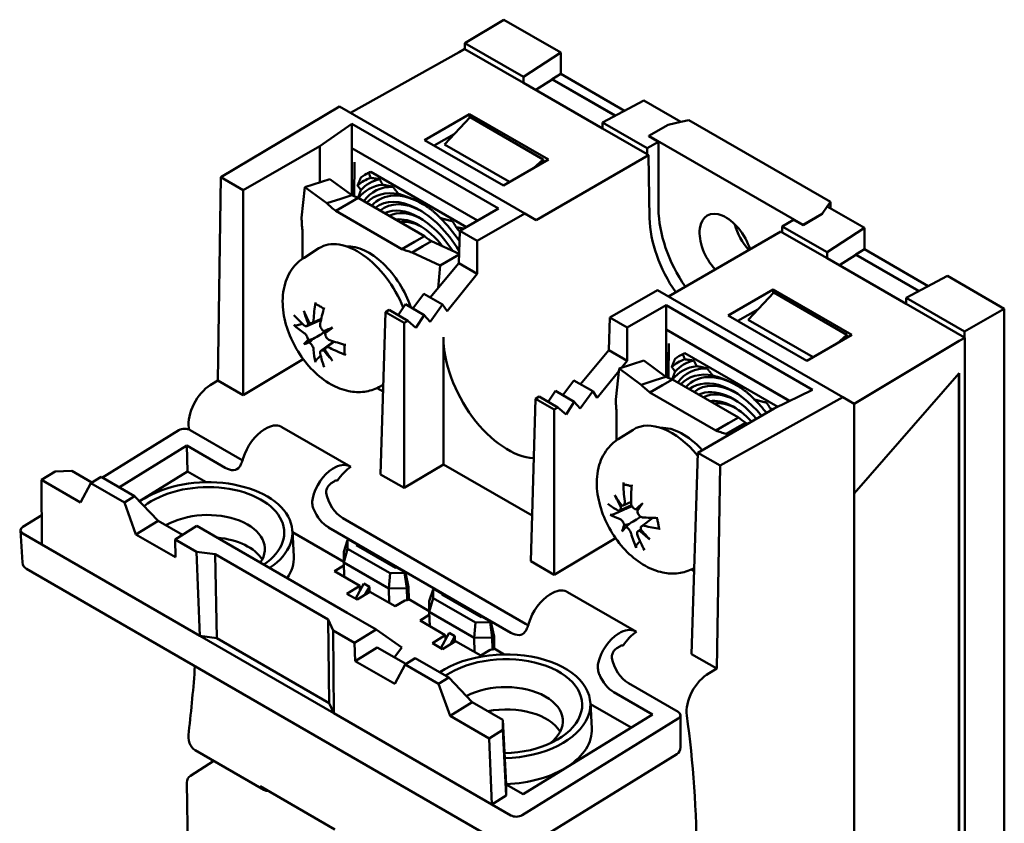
# Model space of a CAD drawing. Header units: millimetres. Extents: x 24 to 118, y 71 to 186.
# Tile 5 of 6: x 24 to 57, y 154 to 181. Entities that reach past the tile are written whole.
import ezdxf

# ---------------------------------------------------------------- set-up
doc = ezdxf.new("R2010")
doc.units = ezdxf.units.MM
doc.header["$LTSCALE"] = 0.666667
doc.layers.add('Arêtes visibles(ISO)', color=7, linetype='Continuous', lineweight=50)

msp = doc.modelspace()

# ---------------------------------------------------------------- linework, layer by layer
at = {"layer": 'Arêtes visibles(ISO)'}
for p, q in [((40.601, 181.179), (39.293, 180.397)), ((40.601, 181.179), (42.507, 180.078)), ((39.293, 180.195), (39.293, 180.397)), ((39.293, 180.397), (41.257, 179.263)), ((35.453, 178.057), (39.099, 180.09)), ((39.099, 180.09), (39.287, 180.199)), ((39.287, 180.199), (39.293, 180.195)), ((39.293, 180.195), (41.257, 179.062)), ((41.257, 179.263), (42.507, 180.078)), ((42.507, 180.078), (42.507, 179.365)), ((42.507, 179.365), (42.221, 179.185)), ((42.507, 179.365), (44.65, 178.128)), ((41.257, 179.062), (41.257, 179.263)), ((41.257, 179.062), (43.906, 177.532)), ((42.221, 179.176), (41.67, 178.823)), ((42.221, 179.185), (42.221, 179.176)), ((42.221, 179.185), (44.338, 177.962)), ((44.331, 177.958), (42.221, 179.176)), ((45.295, 178.469), (43.906, 177.733)), ((45.295, 178.469), (46.537, 177.752)), ((31.107, 175.894), (35.083, 178.271)), ((35.083, 178.271), (41.299, 174.683)), ((37.942, 177.143), (39.451, 178.014)), ((39.451, 178.014), (42.091, 176.49)), ((39.451, 178.014), (39.451, 177.893)), ((34.421, 176.944), (35.502, 177.688)), ((35.502, 177.688), (35.502, 176.876)), ((40.418, 174.85), (35.502, 177.688)), ((39.47, 177.913), (38.608, 177)), ((39.47, 177.913), (41.921, 176.497)), ((43.906, 177.733), (45.406, 176.867)), ((43.906, 177.733), (43.906, 177.532)), ((46.107, 177.651), (46.537, 177.752)), ((46.537, 177.752), (46.806, 177.814)), ((46.806, 177.814), (51.556, 175.072)), ((38.263, 176.958), (38.935, 177.346)), ((43.906, 177.532), (45.406, 176.666)), ((45.466, 177.281), (46.107, 177.651)), ((40.582, 175.619), (37.942, 177.143)), ((45.406, 176.867), (45.787, 177.087)), ((50.633, 174.298), (45.466, 177.281)), ((45.466, 177.281), (45.466, 177.272)), ((45.466, 177.272), (45.787, 177.087)), ((45.787, 177.087), (45.787, 174.832)), ((34.421, 176.944), (31.855, 175.463)), ((34.421, 176.944), (34.421, 175.723)), ((35.501, 176.875), (35.502, 176.876)), ((35.502, 176.456), (35.501, 176.875)), ((39.713, 174.443), (35.501, 176.875)), ((35.502, 176.876), (39.714, 174.444)), ((38.608, 177), (40.791, 175.739)), ((45.406, 176.666), (45.406, 176.867)), ((35.502, 176.456), (35.502, 175.292)), ((35.577, 175.258), (35.594, 176.403)), ((35.582, 175.256), (35.594, 176.403)), ((42.091, 176.49), (40.582, 175.619)), ((41.921, 176.497), (41.59, 176.2)), ((41.682, 174.461), (45.454, 176.639)), ((41.921, 176.497), (41.921, 176.392)), ((45.406, 176.666), (45.454, 176.639)), ((45.454, 176.639), (45.485, 174.526)), ((36.068, 176.044), (36.132, 176.081)), ((39.341, 174.228), (36.132, 176.081)), ((31.007, 169.085), (31.107, 175.894)), ((31.855, 175.463), (31.107, 175.894)), ((34.761, 175.832), (33.925, 175.564)), ((34.761, 175.832), (35.499, 175.293)), ((35.994, 176.012), (35.932, 175.976)), ((31.855, 168.595), (31.855, 175.463)), ((33.815, 174.535), (33.925, 175.564)), ((33.925, 175.564), (34.663, 175.025)), ((34.663, 175.025), (35.131, 175.175)), ((35.131, 175.175), (35.499, 175.293)), ((35.714, 175.204), (35.382, 175.012)), ((35.714, 175.204), (37.931, 173.924)), ((51.556, 175.072), (51.447, 174.916)), ((51.556, 174.854), (51.556, 175.072)), ((35.382, 175.012), (34.96, 174.768)), ((34.96, 174.768), (37.176, 173.488)), ((39.118, 174.1), (40.418, 174.85)), ((51.447, 174.916), (51.274, 174.668)), ((51.274, 174.665), (51.447, 174.916)), ((51.447, 174.916), (52.69, 174.199)), ((41.299, 174.683), (39.704, 173.762)), ((41.299, 174.683), (41.682, 174.461)), ((50.312, 174.474), (49.938, 174.25)), ((50.312, 174.474), (50.633, 174.289)), ((50.633, 174.298), (51.274, 174.668)), ((50.633, 174.289), (51.274, 174.665)), ((51.274, 174.665), (51.274, 174.668)), ((33.843, 173.165), (33.843, 174.124)), ((39.085, 173.011), (39.118, 174.1)), ((39.704, 173.762), (39.118, 174.1)), ((46.12, 171.899), (49.891, 174.077)), ((49.891, 174.077), (49.938, 174.049)), ((49.938, 174.25), (51.439, 173.384)), ((49.938, 174.25), (49.938, 174.049)), ((49.938, 174.049), (51.439, 173.183)), ((50.633, 174.289), (50.633, 174.298)), ((51.439, 173.384), (52.69, 174.199)), ((52.69, 174.199), (52.69, 173.486)), ((37.176, 173.488), (37.599, 173.732)), ((37.599, 173.732), (37.931, 173.924)), ((38.169, 173.752), (37.883, 173.587)), ((38.169, 173.752), (39.095, 173.328)), ((39.704, 173.762), (39.704, 172.654)), ((33.896, 173.2), (34.393, 173.517)), ((37.883, 173.587), (37.519, 173.376)), ((37.519, 173.376), (38.465, 172.943)), ((51.439, 173.183), (51.439, 173.384)), ((52.404, 173.306), (52.69, 173.486)), ((52.69, 173.486), (54.833, 172.249)), ((39.094, 173.306), (38.465, 172.943)), ((51.439, 173.183), (54.088, 171.654)), ((52.404, 173.297), (51.853, 172.944)), ((52.404, 173.306), (52.404, 173.297)), ((52.404, 173.306), (54.521, 172.084)), ((54.513, 172.08), (52.404, 173.297)), ((38.131, 171.866), (39.085, 173.011)), ((38.465, 172.943), (38.393, 172.18)), ((39.704, 172.654), (39.085, 173.011)), ((39.704, 172.654), (38.693, 171.406)), ((55.477, 172.59), (54.088, 171.855)), ((55.477, 172.59), (57.383, 171.489)), ((44.154, 171.192), (45.749, 172.113)), ((45.749, 172.113), (51.965, 168.525)), ((48.125, 171.264), (49.633, 172.135)), ((49.633, 172.135), (52.273, 170.611)), ((49.633, 172.135), (49.633, 172.014)), ((37.541, 171.496), (37.914, 171.991)), ((37.914, 171.991), (38.543, 171.628)), ((49.652, 172.034), (48.79, 171.121)), ((52.103, 170.619), (49.652, 172.034)), ((54.088, 171.855), (56.052, 170.721)), ((54.088, 171.855), (54.088, 171.654)), ((36.628, 171.378), (36.749, 171.448)), ((37.374, 171.087), (36.749, 171.448)), ((37.049, 171.275), (37.295, 171.638)), ((37.924, 171.275), (37.295, 171.638)), ((38.543, 171.628), (38.121, 171.05)), ((38.693, 171.406), (38.543, 171.628)), ((46.039, 171.605), (44.739, 170.854)), ((46.039, 171.605), (46.039, 170.792)), ((50.955, 168.767), (46.039, 171.605)), ((48.445, 171.079), (49.117, 171.468)), ((54.088, 171.654), (56.052, 170.52)), ((57.383, 171.489), (56.052, 170.721)), ((57.383, 171.489), (57.383, 146.232)), ((33.985, 170.906), (34.467, 171.119)), ((34.162, 171.008), (34.473, 171.145)), ((36.628, 171.378), (36.463, 165.935)), ((37.252, 171.017), (36.628, 171.378)), ((37.374, 171.087), (37.252, 171.017)), ((37.648, 170.852), (37.374, 171.087)), ((37.924, 171.275), (37.648, 170.852)), ((38.121, 171.05), (37.924, 171.275)), ((44.121, 170.104), (44.154, 171.192)), ((44.739, 170.854), (44.154, 171.192)), ((50.765, 169.74), (48.125, 171.264)), ((48.79, 171.121), (50.973, 169.86)), ((34.854, 170.858), (34.761, 170.804)), ((37.252, 165.479), (37.252, 171.017)), ((44.739, 170.854), (44.739, 169.747)), ((46.038, 170.791), (46.039, 170.792)), ((46.039, 170.372), (46.038, 170.791)), ((50.188, 168.395), (46.038, 170.791)), ((46.039, 170.792), (50.19, 168.396)), ((33.892, 170.303), (34.199, 170.48)), ((38.573, 170.535), (38.573, 166.269)), ((52.273, 170.611), (50.765, 169.74)), ((52.103, 170.619), (51.772, 170.322)), ((52.103, 170.513), (52.103, 170.619)), ((52.349, 168.303), (55.869, 170.408)), ((55.869, 170.408), (56.057, 170.516)), ((56.052, 170.721), (56.052, 170.52)), ((56.052, 170.52), (56.057, 170.516)), ((56.057, 170.516), (56.057, 145.695)), ((34.461, 170.082), (34.886, 170.393)), ((34.638, 170.184), (34.912, 170.384)), ((43.167, 168.958), (44.121, 170.104)), ((44.739, 169.747), (44.121, 170.104)), ((46.039, 170.372), (46.039, 169.208)), ((46.114, 169.175), (46.131, 170.319)), ((46.118, 169.173), (46.131, 170.319)), ((33.869, 169.799), (31.855, 168.595)), ((45.298, 169.749), (44.462, 169.48)), ((44.739, 169.747), (44.545, 169.507)), ((45.298, 169.749), (46.036, 169.21)), ((46.53, 169.928), (46.468, 169.893)), ((46.605, 169.961), (46.669, 169.998)), ((49.783, 168.199), (46.669, 169.998)), ((44.352, 168.451), (44.462, 169.48)), ((44.462, 169.48), (45.2, 168.941)), ((30.751, 168.927), (31.007, 169.085)), ((31.007, 169.085), (31.855, 168.595)), ((42.577, 168.589), (42.95, 169.083)), ((42.95, 169.083), (43.579, 168.72)), ((44.453, 169.393), (43.729, 168.499)), ((45.2, 168.941), (45.668, 169.092)), ((45.668, 169.092), (46.036, 169.21)), ((46.251, 169.12), (45.919, 168.929)), ((46.251, 169.12), (48.468, 167.841)), ((52.349, 165.298), (55.869, 169.332)), ((55.839, 169.298), (55.861, 169.311)), ((55.854, 169.315), (55.861, 169.311)), ((55.861, 169.311), (55.861, 146.684)), ((55.869, 169.332), (55.869, 146.662)), ((36.547, 168.713), (36.346, 168.829)), ((36.404, 168.857), (36.554, 168.936)), ((45.919, 168.929), (45.497, 168.685)), ((50.955, 168.767), (49.666, 168.142)), ((41.499, 163.027), (41.663, 168.471)), ((41.663, 168.471), (41.785, 168.541)), ((42.288, 168.11), (41.663, 168.471)), ((42.409, 168.18), (41.785, 168.541)), ((42.085, 168.368), (42.331, 168.731)), ((42.96, 168.368), (42.331, 168.731)), ((43.579, 168.72), (43.157, 168.143)), ((43.729, 168.499), (43.579, 168.72)), ((45.497, 168.685), (47.713, 167.405)), ((51.965, 168.525), (47.848, 166.229)), ((51.965, 168.525), (52.349, 168.303)), ((42.409, 168.18), (42.288, 168.11)), ((42.288, 162.572), (42.288, 168.11)), ((42.684, 167.945), (42.409, 168.18)), ((42.96, 168.368), (42.684, 167.945)), ((43.157, 168.143), (42.96, 168.368)), ((47.1, 166.661), (49.666, 168.142)), ((52.349, 168.303), (52.349, 165.298)), ((44.38, 167.082), (44.38, 168.04)), ((48.136, 167.649), (48.468, 167.841)), ((32.585, 167.456), (32.563, 167.442)), ((33.156, 167.52), (33.116, 167.54)), ((35.465, 166.187), (33.156, 167.52)), ((44.433, 167.117), (44.93, 167.433)), ((47.713, 167.405), (48.136, 167.649)), ((48.42, 167.503), (48.055, 167.293)), ((48.706, 167.668), (48.42, 167.503)), ((48.706, 167.668), (48.783, 167.633)), ((27.138, 165.83), (29.702, 167.413)), ((31.744, 166.46), (30.079, 167.421)), ((48.055, 167.293), (48.133, 167.257)), ((27.704, 165.503), (29.966, 166.9)), ((29.966, 166.9), (29.993, 166.03)), ((29.966, 166.9), (31.254, 166.157)), ((47.1, 166.661), (46.896, 159.911)), ((47.848, 166.229), (47.1, 166.661)), ((34.872, 166.135), (34.85, 166.121)), ((35.465, 166.187), (35.423, 166.208)), ((38.573, 166.269), (37.252, 165.479)), ((41.545, 164.553), (38.573, 166.269)), ((47.848, 166.229), (47.744, 159.422)), ((25.088, 165.754), (25.547, 166.037)), ((25.547, 166.037), (26.111, 166.049)), ((26.111, 166.049), (26.779, 165.663)), ((27.091, 165.857), (26.747, 165.644)), ((27.091, 165.857), (28.215, 165.208)), ((29.993, 166.03), (28.38, 165.034)), ((30.614, 165.671), (29.993, 166.03)), ((36.463, 165.935), (37.252, 165.479)), ((26.399, 164.997), (25.088, 165.754)), ((25.105, 163.582), (25.088, 165.754)), ((26.747, 165.644), (26.399, 164.997)), ((27.87, 164.995), (26.747, 165.644)), ((34.807, 165.64), (34.905, 165.7)), ((27.87, 164.995), (28.215, 165.208)), ((28.215, 165.208), (28.999, 164.381)), ((52.349, 165.298), (52.349, 146.486)), ((28.258, 163.924), (27.87, 164.995)), ((44.478, 164.722), (44.882, 164.901)), ((44.603, 164.896), (44.867, 165.013)), ((24.463, 164.177), (25.097, 164.569)), ((41.323, 160.929), (35.203, 164.463)), ((45.222, 164.203), (45.597, 164.476)), ((28.999, 164.381), (28.258, 163.924)), ((28.999, 164.381), (29.822, 163.906)), ((28.999, 164.381), (28.999, 164.381)), ((30.305, 164.205), (29.577, 163.755)), ((30.305, 164.205), (31.281, 163.641)), ((34.713, 164.16), (40.833, 160.627)), ((24.386, 164.057), (24.452, 162.984)), ((25.105, 163.582), (24.464, 163.952)), ((29.582, 163.159), (28.258, 163.924)), ((33.505, 164.042), (33.55, 163.187)), ((35.229, 163.006), (33.507, 164.001)), ((44.344, 163.801), (42.288, 162.572)), ((45.092, 164.026), (45.192, 164.099)), ((30.402, 160.523), (25.105, 163.582)), ((30.29, 163.344), (29.577, 163.755)), ((29.577, 163.755), (29.582, 163.159)), ((31.281, 163.641), (35.339, 161.298)), ((35.229, 163.339), (35.358, 163.734)), ((35.358, 163.734), (35.385, 163.751)), ((35.359, 163.444), (35.358, 163.734)), ((35.385, 163.751), (35.68, 163.58)), ((35.649, 163.561), (35.68, 163.58)), ((36.969, 162.799), (35.649, 163.561)), ((35.68, 163.58), (35.681, 163.543)), ((30.402, 160.523), (30.29, 163.344)), ((30.29, 163.344), (30.915, 163.257)), ((30.915, 163.257), (34.709, 161.066)), ((30.969, 160.444), (30.915, 163.257)), ((35.359, 163.444), (35.229, 162.978)), ((35.229, 163.339), (35.229, 162.978)), ((36.783, 162.622), (35.359, 163.444)), ((34.92, 162.689), (35.232, 162.882)), ((35.229, 162.978), (36.737, 162.108)), ((35.244, 162.503), (35.229, 162.978)), ((37, 162.818), (36.969, 162.799)), ((37, 162.818), (37.295, 162.648)), ((41.499, 163.027), (42.288, 162.572)), ((24.585, 162.769), (40.919, 153.339)), ((35.769, 162.199), (34.92, 162.689)), ((35.212, 162.521), (35.242, 162.54)), ((36.737, 162.108), (36.783, 162.622)), ((37.268, 162.631), (36.783, 162.622)), ((37.295, 162.648), (37.268, 162.631)), ((37.268, 162.631), (37.341, 162.12)), ((37.295, 162.648), (37.403, 162.158)), ((46.98, 162.69), (46.883, 162.746)), ((46.94, 162.774), (46.983, 162.796)), ((35.335, 161.932), (35.769, 162.199)), ((35.619, 161.768), (35.899, 162.277)), ((35.773, 162.049), (35.769, 162.199)), ((35.899, 162.277), (36.087, 162.168)), ((36.087, 162.168), (35.939, 161.899)), ((36.087, 162.168), (36.093, 161.994)), ((37.341, 162.12), (37.403, 162.158)), ((37.403, 162.158), (37.409, 161.748)), ((35.675, 161.736), (35.335, 161.932)), ((36.108, 162.003), (35.675, 161.736)), ((36.957, 161.514), (36.108, 162.003)), ((36.737, 162.108), (37.341, 162.12)), ((36.737, 162.108), (36.752, 161.632)), ((37.353, 161.713), (37.341, 162.12)), ((38.095, 161.684), (38.225, 162.079)), ((38.225, 162.079), (38.251, 162.096)), ((38.225, 161.79), (38.225, 162.079)), ((38.251, 162.096), (38.546, 161.925)), ((38.515, 161.906), (38.546, 161.925)), ((39.835, 161.144), (38.515, 161.906)), ((38.546, 161.925), (38.547, 161.888)), ((42.164, 161.925), (42.142, 161.911)), ((42.735, 161.99), (42.695, 162.01)), ((45.044, 160.657), (42.735, 161.99)), ((37.278, 161.712), (36.957, 161.514)), ((37.353, 161.713), (37.278, 161.712)), ((37.409, 161.748), (37.353, 161.713)), ((38.095, 161.352), (37.409, 161.748)), ((38.225, 161.79), (38.095, 161.324)), ((38.095, 161.684), (38.095, 161.324)), ((39.65, 160.967), (38.225, 161.79)), ((35.339, 161.298), (36.316, 160.734)), ((37.786, 161.035), (38.098, 161.227)), ((38.095, 161.324), (39.604, 160.453)), ((38.11, 160.848), (38.095, 161.324)), ((39.866, 161.163), (39.835, 161.144)), ((39.866, 161.163), (40.161, 160.993)), ((34.74, 158.267), (34.709, 161.066)), ((34.709, 161.066), (34.876, 160.696)), ((38.635, 160.545), (37.786, 161.035)), ((38.078, 160.866), (38.109, 160.885)), ((39.604, 160.453), (39.65, 160.967)), ((40.134, 160.977), (39.65, 160.967)), ((40.161, 160.993), (40.134, 160.977)), ((40.134, 160.977), (40.207, 160.465)), ((40.161, 160.993), (40.269, 160.503)), ((30.402, 160.523), (30.969, 160.444)), ((34.892, 157.931), (30.402, 160.523)), ((35.589, 160.285), (34.876, 160.696)), ((34.876, 160.696), (34.892, 157.931)), ((35.589, 160.285), (36.316, 160.734)), ((36.316, 160.734), (37.173, 160.126)), ((38.201, 160.277), (38.635, 160.545)), ((38.765, 160.622), (38.485, 160.113)), ((38.639, 160.394), (38.635, 160.545)), ((38.765, 160.622), (38.953, 160.513)), ((38.805, 160.244), (38.953, 160.513)), ((38.953, 160.513), (38.959, 160.339)), ((40.207, 160.465), (40.269, 160.503)), ((40.269, 160.503), (40.275, 160.093)), ((44.451, 160.605), (44.429, 160.591)), ((45.044, 160.657), (45.002, 160.678)), ((30.969, 160.444), (34.74, 158.267)), ((35.612, 159.678), (35.589, 160.285)), ((38.541, 160.081), (38.201, 160.277)), ((38.974, 160.349), (38.541, 160.081)), ((39.823, 159.859), (38.974, 160.349)), ((39.604, 160.453), (40.207, 160.465)), ((39.604, 160.453), (39.618, 159.977)), ((40.219, 160.059), (40.207, 160.465)), ((44.386, 160.109), (44.484, 160.169)), ((36.353, 160.136), (35.612, 159.678)), ((36.353, 160.136), (37.315, 159.58)), ((37.173, 160.126), (36.928, 159.803)), ((40.144, 160.057), (39.823, 159.859)), ((40.219, 160.059), (40.144, 160.057)), ((40.275, 160.093), (40.219, 160.059)), ((40.607, 159.901), (40.275, 160.093)), ((46.896, 159.911), (47.744, 159.422)), ((36.936, 158.913), (35.612, 159.678)), ((37.284, 159.56), (36.936, 158.913)), ((37.628, 159.773), (37.284, 159.56)), ((38.407, 158.912), (37.284, 159.56)), ((37.628, 159.773), (38.752, 159.125)), ((47.744, 159.422), (47.479, 159.269)), ((38.407, 158.912), (38.752, 159.125)), ((38.795, 157.84), (38.407, 158.912)), ((38.752, 159.125), (39.536, 158.298)), ((46.446, 157.971), (44.782, 158.932)), ((44.292, 158.63), (45.579, 157.886)), ((34.74, 158.267), (34.892, 157.931)), ((39.536, 158.298), (38.795, 157.84)), ((39.536, 158.298), (40.565, 157.704)), ((39.536, 158.298), (39.536, 158.298)), ((43.499, 158.272), (43.544, 157.418)), ((44.863, 157.444), (43.501, 158.231)), ((40.19, 154.873), (34.892, 157.931)), ((45.579, 157.886), (41.245, 155.209)), ((46.525, 156.785), (46.525, 157.86)), ((40.106, 157.083), (38.795, 157.84)), ((40.565, 157.704), (40.565, 157.367)), ((40.679, 155.536), (40.565, 157.704)), ((46.447, 157.746), (41.208, 154.51)), ((40.565, 157.367), (40.106, 157.083)), ((40.68, 155.175), (40.565, 157.367)), ((40.19, 154.873), (40.106, 157.083)), ((30.24, 156.693), (32.551, 155.359)), ((41.192, 153.343), (46.398, 156.558)), ((30.087, 155.833), (30.867, 156.331)), ((30.055, 149.643), (29.964, 155.604)), ((32.428, 155.478), (34.93, 154.033)), ((40.679, 155.536), (40.68, 155.175)), ((41.245, 155.209), (40.679, 155.536)), ((40.68, 155.175), (40.19, 154.873)), ((40.831, 154.503), (40.19, 154.873))]:
    msp.add_line(p, q, dxfattribs=at)
for centre, start, end in [((24.718, 163), 183.5248, 240), ((46.258, 156.785), 301.7025, 0), ((30.231, 155.608), 122.575, 180.8737)]:
    msp.add_arc(centre, 0.267, start, end, dxfattribs=at)
for centre, major_axis, ratio, start_param, end_param in [((37.878, 172.604), (-1.947, 3.372), 0.57735, 6.215328, 6.351042), ((37.915, 172.626), (-1.909, 3.394), 0.584726, 6.221925, 6.289782), ((37.765, 172.539), (-1.867, 3.233), 0.57735, 6.164733, 6.401637), ((37.878, 172.604), (-1.787, 3.095), 0.57735, 6.105606, 6.460765), ((37.765, 172.539), (-1.707, 2.956), 0.57735, 6.034537, 6.508508), ((37.878, 172.604), (-1.627, 2.817), 0.57735, 5.945038, 6.535494), ((37.765, 172.539), (-1.547, 2.679), 0.57735, 5.820824, 6.442215), ((37.878, 172.604), (-1.467, 2.54), 0.57735, 5.497787, 6.469802), ((37.765, 172.539), (-1.387, 2.402), 0.57735, 4.750459, 6.355927), ((37.878, 172.604), (-1.307, 2.263), 0.57735, 5.527949, 6.383609), ((37.765, 172.539), (-1.227, 2.125), 0.57735, 4.797128, 6.236805), ((37.878, 172.604), (-1.147, 1.986), 0.57735, 5.532089, 6.26344), ((48.049, 173.525), (1.6, -2.771), 0.57735, 3.926991, 4.851342), ((48.049, 173.525), (-0.627, 1.085), 0.57735, 4.350937, 8.215434), ((37.765, 172.539), (-1.067, 1.848), 0.57735, 4.954301, 6.052598), ((37.878, 172.604), (-0.987, 1.709), 0.57735, 5.537548, 6.075273), ((37.765, 172.539), (-1.547, 2.679), 0.57735, 4.836808, 5.174751), ((47.672, 173.308), (1.547, -2.679), 0.57735, 3.944444, 4.856166), ((37.765, 172.539), (-1.707, 2.956), 0.57735, 4.903143, 4.961037), ((49.181, 174.178), (0.627, -1.085), 0.57735, 4.267572, 5.073841), ((35.691, 171.341), (-1.267, 2.194), 0.57735, 4.472551, 6.307881), ((36.068, 171.559), (-1.107, 1.917), 0.57735, 4.377693, 5.994652), ((36.93, 172.007), (2.434, -3.442), 0.702059, 4.406444, 4.509519), ((37.577, 172.38), (-1.528, 3.929), 0.902571, 1.467459, 1.570535), ((37.485, 172.18), (-2.102, -3.703), 0.677639, 5.201671, 5.351584), ((37.107, 172.398), (2.152, 3.674), 0.467438, 2.068003, 2.217916), ((37.278, 172.06), (-4.205, 0.671), 0.577, 0.585436, 0.73535), ((37.278, 172.497), (4.206, 0.666), 0.568077, 3.545482, 3.695396), ((33.656, 170.917), (-0.658, -0.37), 0.166436, 2.080626, 2.155667), ((37.534, 171.658), (3.97, 1.417), 0.046827, 2.294854, 2.397929), ((34.306, 170.664), (-0.652, -0.21), 0.010483, 1.978798, 2.338934), ((36.886, 172.779), (-3.212, -2.73), 0.046827, 0.743664, 0.846739), ((34.412, 170.481), (0.508, 0.46), 0.010483, 0.802659, 1.162794), ((37.577, 171.683), (-3.852, -1.712), 0.153685, 5.808294, 5.911369), ((33.656, 170.288), (0.661, 0.216), 0.033377, 0.596735, 0.95687), ((33.761, 170.105), (-0.518, -0.464), 0.033377, 2.184722, 2.544858), ((37.314, 172.039), (-4.258, -0.026), 0.467438, 0.923676, 1.07359), ((40.761, 169.317), (1.505, -2.703), 0.587337, 3.953481, 5.919388), ((36.93, 172.804), (-3.409, -2.48), 0.153685, 0.371816, 0.474891), ((37.485, 172.138), (-2.68, -3.309), 0.568077, 5.729382, 5.879296), ((34.306, 169.791), (0.649, 0.385), 0.166436, 0.985926, 1.060967), ((37.534, 172.455), (-2.638, 3.288), 0.902571, 1.571058, 1.674133), ((36.886, 172.081), (1.763, -3.829), 0.702059, 4.915259, 5.018334), ((37.314, 172.476), (4.258, -0.032), 0.677639, 4.073194, 4.223107), ((37.107, 172.356), (1.521, 3.977), 0.577, 2.406243, 2.556156), ((48.302, 166.455), (-1.867, 3.233), 0.57735, 6.164733, 6.401637), ((48.415, 166.521), (-1.947, 3.372), 0.57735, 6.215328, 6.351042), ((48.415, 166.521), (-1.787, 3.095), 0.57735, 6.105606, 6.460765), ((48.452, 166.542), (1.909, -3.394), 0.584726, 3.080333, 3.14819), ((48.302, 166.455), (-1.707, 2.956), 0.57735, 6.034537, 6.508508), ((48.415, 166.521), (-1.627, 2.817), 0.57735, 5.945038, 6.535494), ((48.302, 166.455), (-1.547, 2.679), 0.57735, 5.820824, 6.442215), ((48.415, 166.521), (-1.467, 2.54), 0.57735, 5.497787, 6.469802), ((48.302, 166.455), (-1.387, 2.402), 0.57735, 4.997074, 6.355927), ((30.764, 168.064), (-0.52, -0.932), 0.567188, 3.936017, 5.636084), ((48.415, 166.521), (-1.307, 2.263), 0.57735, 5.527949, 6.383609), ((48.302, 166.455), (-1.227, 2.125), 0.57735, 5.035468, 6.236805), ((48.415, 166.521), (-1.147, 1.986), 0.57735, 5.532089, 6.26344), ((48.302, 166.455), (-1.067, 1.848), 0.57735, 5.086141, 6.052598), ((48.302, 166.455), (-1.547, 2.679), 0.57735, 4.96693, 5.174751), ((48.415, 166.521), (-0.987, 1.709), 0.57735, 5.537548, 6.075273), ((48.302, 166.455), (-1.707, 2.956), 0.57735, 4.942612, 4.961037), ((46.228, 165.258), (-1.267, 2.194), 0.57735, 4.991066, 6.307881), ((29.891, 167.304), (0.267, 0.008), 0.59733, 0.767466, 2.337957), ((0.706, 144.873), (20.784, 37.266), 0.567188, 5.634268, 5.636084), ((32.556, 166.606), (-0.565, -0.905), 0.550811, 3.981126, 5.175834), ((32.579, 166.62), (-0.565, -0.905), 0.550811, 3.195728, 3.981126), ((46.605, 165.476), (-1.107, 1.917), 0.57735, 5.072005, 5.994652), ((31.734, 167.107), (-0.41, 0.687), 0.567188, 2.347767, 2.513767), ((31.244, 166.805), (0.41, -0.687), 0.567188, 5.48936, 6.524898), ((34.909, 165.247), (0.498, 0.944), 0.602862, 0.797271, 1.991978), ((34.932, 165.261), (0.498, 0.944), 0.602862, 0.011873, 0.797271), ((35.526, 165.314), (-0.498, -0.944), 0.602862, 3.941208, 4.591384), ((30.592, 163.93), (2.913, 0.09), 0.597148, 5.523914, 8.693328), ((30.592, 163.93), (2.639, 0.081), 0.597148, 5.528516, 8.731581), ((34.822, 165.421), (-0.124, -0.236), 0.602862, 3.938864, 5.021341), ((34.919, 165.481), (-0.124, -0.236), 0.602862, 3.288432, 3.938864), ((48.011, 166.156), (-0.985, -4.143), 0.78618, 5.014724, 5.164637), ((47.645, 166.259), (1.291, 4.058), 0.606472, 1.925932, 2.075845), ((35.193, 165.11), (-0.41, 0.687), 0.567188, 0.972395, 2.347767), ((47.561, 165.795), (3.418, -2.467), 0.663936, 4.136128, 4.239203), ((48.028, 166.434), (-3.379, 2.52), 0.890869, 1.00722, 1.110295), ((47.862, 165.951), (-4.252, -0.22), 0.429501, 0.456772, 0.606686), ((44.137, 164.748), (-0.64, -0.398), 0.164613, 2.097156, 2.188471), ((48.147, 165.629), (3.731, 1.963), 0.246865, 2.317447, 2.420522), ((44.741, 164.703), (-0.668, -0.224), 0.052304, 1.991915, 2.206452), ((47.359, 166.623), (-2.777, -3.172), 0.149894, 5.385155, 5.48823), ((30.609, 163.395), (1.972, 0.061), 0.597148, 5.869838, 8.587236), ((34.703, 164.808), (0.41, -0.687), 0.567188, 4.453822, 5.48936), ((47.769, 166.428), (-4.024, -1.392), 0.39689, 0.339905, 0.489818), ((47.897, 165.941), (-4.185, -0.788), 0.296251, 0.832315, 0.982228), ((24.652, 164.069), (-0.267, -0.008), 0.596966, 5.479878, 7.050369), ((48.178, 165.672), (-3.569, -2.243), 0.350406, 5.81544, 5.918516), ((47.39, 166.666), (-3.021, -2.94), 0.046353, 5.772443, 5.875518), ((44.272, 164.061), (0.674, 0.234), 0.072354, 0.611552, 0.971688), ((44.4, 163.899), (-0.499, -0.455), 0.010675, 3.727211, 4.087347), ((47.804, 166.418), (4.172, 0.854), 0.53014, 3.967303, 4.117217), ((30.632, 162.647), (1.972, 0.061), 0.597148, 0.323266, 1.374335), ((48.02, 166.11), (-1.881, -3.82), 0.70711, 5.60743, 5.757344), ((47.654, 166.214), (0.42, 4.237), 0.685542, 2.214696, 2.36461), ((44.928, 163.75), (0.629, 0.412), 0.160476, 0.998859, 1.077576), ((47.976, 166.5), (-3.896, 1.61), 0.864448, 1.167716, 1.270791), ((47.509, 165.861), (2.948, -3.013), 0.690358, 4.631744, 4.73482), ((30.619, 163.074), (2.932, 0.09), 0.597148, 5.872757, 6.29618), ((42.135, 161.075), (-0.565, -0.905), 0.550811, 3.981126, 5.175834), ((42.158, 161.089), (-0.565, -0.905), 0.550811, 3.195728, 3.981126), ((41.313, 161.577), (-0.41, 0.687), 0.567188, 2.347767, 2.513767), ((40.823, 161.274), (0.41, -0.687), 0.567188, 5.48936, 6.524898), ((44.488, 159.717), (0.498, 0.944), 0.602862, 0.797271, 1.991978), ((44.51, 159.731), (0.498, 0.944), 0.602862, 0.011873, 0.797271), ((45.105, 159.783), (-0.498, -0.944), 0.602862, 3.941208, 4.591384), ((44.498, 159.951), (-0.124, -0.236), 0.602862, 3.288432, 3.938864), ((40.586, 158.16), (2.913, 0.09), 0.597148, 4.709954, 8.659648), ((40.586, 158.16), (2.639, 0.081), 0.597148, 4.708331, 8.66364), ((44.401, 159.891), (-0.124, -0.236), 0.602862, 3.938864, 5.021341), ((0.706, 144.873), (20.784, 37.266), 0.567188, 5.342636, 5.402482), ((44.772, 159.58), (-0.41, 0.687), 0.567188, 0.972395, 2.347767), ((44.282, 159.277), (0.41, -0.687), 0.567188, 4.453822, 5.48936), ((47.492, 158.405), (0.548, 0.916), 0.587337, 0.811888, 2.511955), ((40.603, 157.625), (1.972, 0.061), 0.597148, 5.584385, 8.530762), ((40.626, 156.877), (1.972, 0.061), 0.597148, 0.323266, 1.843023), ((46.258, 157.855), (0.267, 0.008), 0.596966, 5.479878, 7.050369), ((16.367, 135.831), (-21.901, -36.621), 0.587337, 2.218507, 2.511955), ((30.764, 157.623), (-0.52, -0.932), 0.567188, 5.342636, 6.274758), ((40.613, 157.305), (2.932, 0.09), 0.597148, 4.71648, 6.29618), ((33.094, 156.277), (-0.547, -0.916), 0.567188, 6.01236, 6.570865), ((41.019, 154.619), (-0.267, -0.008), 0.59733, 0.767466, 2.337957)]:
    msp.add_ellipse(centre, major_axis=major_axis, ratio=ratio, start_param=start_param, end_param=end_param, dxfattribs=at)
for points, weights in [([(36.132, 175.877), (36.099, 175.958), (36.068, 176.044)], [1, 1.00054026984, 1]), ([(35.804, 175.892), (35.745, 175.753), (35.691, 175.622)], [1, 1.00054026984, 1]), ([(36.435, 175.832), (36.289, 175.855), (36.132, 175.877)], [1, 1.00067711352, 1]), ([(36.531, 175.647), (36.481, 175.736), (36.435, 175.832)], [1, 1.00089416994, 1]), ([(35.691, 175.622), (35.751, 175.545), (35.804, 175.468)], [1, 1.00067711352, 1]), ([(35.804, 175.468), (35.752, 175.333), (35.707, 175.206)], [1, 1.00075952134, 1.00022874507]), ([(36.883, 175.574), (36.716, 175.612), (36.531, 175.647)], [1, 1.0012905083, 1]), ([(37.071, 175.335), (36.971, 175.446), (36.883, 175.574)], [1, 1.00225030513, 1]), ([(37.878, 174.999), (37.54, 175.194), (37.071, 175.335)], [1, 1.01354463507, 1]), ([(38.46, 174.533), (38.216, 174.804), (37.878, 174.999)], [1, 1.01354463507, 1]), ([(38.873, 174.425), (38.653, 174.475), (38.46, 174.533)], [1, 1.00225030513, 1]), ([(38.999, 174.221), (38.94, 174.328), (38.873, 174.425)], [1, 1.0012905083, 1]), ([(39.252, 174.177), (39.122, 174.199), (38.999, 174.221)], [1.00029325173, 1.00070933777, 1]), ([(33.665, 170.933), (33.755, 170.96), (33.839, 170.986)], [1.00324421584, 1.00726996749, 1.00991284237]), ([(34.457, 169.915), (34.393, 169.855), (34.324, 169.791)], [1.00991284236, 1.00726996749, 1.00324421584]), ([(46.341, 169.809), (46.281, 169.67), (46.228, 169.539)], [1, 1.00054026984, 1]), ([(46.669, 169.793), (46.636, 169.874), (46.605, 169.961)], [1, 1.00054026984, 1]), ([(46.972, 169.749), (46.826, 169.772), (46.669, 169.793)], [1, 1.00067711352, 1]), ([(47.068, 169.563), (47.018, 169.652), (46.972, 169.749)], [1, 1.00089416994, 1]), ([(46.228, 169.539), (46.288, 169.461), (46.341, 169.385)], [1, 1.00067711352, 1]), ([(47.42, 169.49), (47.253, 169.529), (47.068, 169.563)], [1, 1.0012905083, 1]), ([(47.608, 169.251), (47.508, 169.363), (47.42, 169.49)], [1, 1.00225030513, 1]), ([(46.341, 169.385), (46.289, 169.25), (46.244, 169.123)], [1, 1.00075952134, 1.00022874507]), ([(48.415, 168.916), (48.077, 169.111), (47.608, 169.251)], [1, 1.01354463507, 1]), ([(48.996, 168.45), (48.753, 168.721), (48.415, 168.916)], [1, 1.01354463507, 1]), ([(49.41, 168.341), (49.189, 168.392), (48.996, 168.45)], [1, 1.00225030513, 1]), ([(49.536, 168.138), (49.476, 168.245), (49.41, 168.341)], [1, 1.0012905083, 1]), ([(49.629, 168.121), (49.582, 168.129), (49.536, 168.138)], [1.00037363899, 1.00026587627, 1]), ([(44.26, 164.594), (44.629, 164.752), (44.898, 164.867)], [1.00324421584, 1.02050018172, 1.0123482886]), ([(45.164, 163.699), (45.114, 163.642), (45.061, 163.582)], [1.00916458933, 1.0067197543, 1.00324421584])]:
    msp.add_rational_spline(points, weights, degree=2, dxfattribs=at)
for points, knots in [([(35.499, 175.293), (35.533, 175.278), (35.568, 175.262), (35.639, 175.232), (35.676, 175.218), (35.714, 175.204)], [0, 0, 0, 0, 0.03060343, 0.03060343, 0.06120685, 0.06120685, 0.06120685, 0.06120685]), ([(34.96, 174.768), (34.906, 174.809), (34.855, 174.851), (34.756, 174.937), (34.709, 174.98), (34.663, 175.025)], [0, 0, 0, 0, 0.0430199, 0.0430199, 0.08603981, 0.08603981, 0.08603981, 0.08603981]), ([(33.815, 174.535), (33.815, 174.465), (33.818, 174.395), (33.828, 174.258), (33.834, 174.19), (33.843, 174.124)], [0, 0, 0, 0, 0.0430199, 0.0430199, 0.08603981, 0.08603981, 0.08603981, 0.08603981]), ([(37.931, 173.924), (37.969, 173.894), (38.007, 173.865), (38.087, 173.808), (38.127, 173.78), (38.169, 173.752)], [0, 0, 0, 0, 0.03060343, 0.03060343, 0.06120685, 0.06120685, 0.06120685, 0.06120685]), ([(37.519, 173.376), (37.458, 173.393), (37.399, 173.411), (37.285, 173.448), (37.23, 173.468), (37.176, 173.488)], [0, 0, 0, 0, 0.0430199, 0.0430199, 0.08603981, 0.08603981, 0.08603981, 0.08603981]), ([(36.404, 168.857), (36.251, 168.778), (36.086, 168.728), (35.74, 168.684), (35.562, 168.694), (35.183, 168.771), (34.988, 168.85), (34.584, 169.075), (34.382, 169.233), (34.01, 169.604), (33.841, 169.819), (33.556, 170.278), (33.439, 170.522), (33.263, 171.026), (33.204, 171.286), (33.166, 171.81), (33.184, 172.075), (33.325, 172.546), (33.43, 172.756), (33.677, 173.037), (33.781, 173.127), (33.896, 173.2)], [3.951686, 3.951686, 3.951686, 3.951686, 4.163282, 4.163282, 4.398395, 4.398395, 4.694913, 4.694913, 5.061001, 5.061001, 5.441145, 5.441145, 5.815991, 5.815991, 6.194132, 6.194132, 6.570566, 6.570566, 6.87495, 6.87495, 7.043888, 7.043888, 7.043888, 7.043888]), ([(34.31, 171.627), (34.309, 171.628), (34.307, 171.628), (34.299, 171.633), (34.292, 171.639), (34.284, 171.653), (34.282, 171.663), (34.28, 171.68), (34.281, 171.688), (34.282, 171.696)], [0.06002709, 0.06002709, 0.06002709, 0.06002709, 0.06162651, 0.06162651, 0.06776774, 0.06776774, 0.07392503, 0.07392503, 0.07853581, 0.07853581, 0.07853581, 0.07853581]), ([(34.31, 171.627), (34.328, 171.62), (34.345, 171.613), (34.38, 171.597), (34.398, 171.588), (34.433, 171.569), (34.451, 171.559), (34.487, 171.536), (34.505, 171.525), (34.535, 171.504), (34.547, 171.495), (34.559, 171.486)], [1.4021406, 1.4021406, 1.4021406, 1.4021406, 1.4696335, 1.4696335, 1.5371265, 1.5371265, 1.6046195, 1.6046195, 1.6721125, 1.6721125, 1.7168632, 1.7168632, 1.7168632, 1.7168632]), ([(34.217, 171.114), (34.216, 171.093), (34.212, 171.073), (34.198, 171.039), (34.188, 171.026), (34.166, 171.008), (34.152, 171.003), (34.122, 171.002), (34.106, 171.006), (34.085, 171.017), (34.079, 171.021), (34.072, 171.026)], [0, 0, 0, 0, 0.01283183, 0.01283183, 0.02566366, 0.02566366, 0.0383838, 0.0383838, 0.05110394, 0.05110394, 0.05644228, 0.05644228, 0.05644228, 0.05644228]), ([(33.665, 170.933), (33.656, 170.93), (33.646, 170.928), (33.626, 170.926), (33.613, 170.926), (33.593, 170.928), (33.583, 170.931), (33.569, 170.938), (33.563, 170.941), (33.559, 170.945)], [0.05659998, 0.05659998, 0.05659998, 0.05659998, 0.06162651, 0.06162651, 0.06776774, 0.06776774, 0.07392503, 0.07392503, 0.07853581, 0.07853581, 0.07853581, 0.07853581]), ([(34.031, 171.002), (34.031, 170.998), (34.03, 170.995), (34.029, 170.972), (34.025, 170.954), (34.011, 170.925), (34.001, 170.915), (33.98, 170.902), (33.967, 170.9), (33.939, 170.904), (33.924, 170.911), (33.907, 170.924), (33.903, 170.927), (33.9, 170.93)], [0.02354357, 0.02354357, 0.02354357, 0.02354357, 0.0258252, 0.0258252, 0.03851169, 0.03851169, 0.05119818, 0.05119818, 0.06396747, 0.06396747, 0.07673675, 0.07673675, 0.08003868, 0.08003868, 0.08003868, 0.08003868]), ([(34.199, 170.48), (34.279, 170.526), (34.364, 170.575), (34.545, 170.68), (34.653, 170.742), (34.761, 170.804)], [-3.6471527, -3.6471527, -3.6471527, -3.6471527, -3.593638, -3.593638, -3.5144775, -3.5144775, -3.5144775, -3.5144775]), ([(34.567, 170.741), (34.564, 170.742), (34.561, 170.743), (34.54, 170.754), (34.523, 170.767), (34.491, 170.799), (34.477, 170.819), (34.455, 170.859), (34.446, 170.882), (34.437, 170.927), (34.435, 170.95), (34.438, 170.975), (34.438, 170.98), (34.439, 170.985)], [0.02354357, 0.02354357, 0.02354357, 0.02354357, 0.0258252, 0.0258252, 0.03851169, 0.03851169, 0.05119818, 0.05119818, 0.06396747, 0.06396747, 0.07673675, 0.07673675, 0.08003868, 0.08003868, 0.08003868, 0.08003868]), ([(33.9, 170.674), (33.913, 170.665), (33.928, 170.651), (33.957, 170.619), (33.971, 170.599), (33.994, 170.56), (34.004, 170.538), (34.021, 170.494), (34.026, 170.473), (34.03, 170.446), (34.031, 170.438), (34.031, 170.431)], [0, 0, 0, 0, 0.01283183, 0.01283183, 0.02566366, 0.02566366, 0.0383838, 0.0383838, 0.05110394, 0.05110394, 0.05644228, 0.05644228, 0.05644228, 0.05644228]), ([(34.757, 170.436), (34.739, 170.442), (34.719, 170.453), (34.683, 170.481), (34.666, 170.499), (34.64, 170.536), (34.628, 170.557), (34.612, 170.601), (34.608, 170.624), (34.607, 170.652), (34.608, 170.66), (34.609, 170.668)], [0, 0, 0, 0, 0.01283183, 0.01283183, 0.02566366, 0.02566366, 0.0383838, 0.0383838, 0.05110394, 0.05110394, 0.05644228, 0.05644228, 0.05644228, 0.05644228]), ([(34.072, 170.359), (34.075, 170.357), (34.078, 170.355), (34.095, 170.343), (34.111, 170.329), (34.142, 170.296), (34.156, 170.276), (34.18, 170.238), (34.191, 170.217), (34.208, 170.175), (34.213, 170.154), (34.216, 170.133), (34.217, 170.128), (34.217, 170.124)], [0.02354357, 0.02354357, 0.02354357, 0.02354357, 0.0258252, 0.0258252, 0.03851169, 0.03851169, 0.05119818, 0.05119818, 0.06396747, 0.06396747, 0.07673675, 0.07673675, 0.08003868, 0.08003868, 0.08003868, 0.08003868]), ([(34.439, 169.996), (34.436, 170.013), (34.435, 170.031), (34.442, 170.061), (34.449, 170.072), (34.468, 170.088), (34.48, 170.093), (34.511, 170.094), (34.528, 170.09), (34.552, 170.081), (34.559, 170.077), (34.567, 170.073)], [0, 0, 0, 0, 0.01283183, 0.01283183, 0.02566366, 0.02566366, 0.0383838, 0.0383838, 0.05110394, 0.05110394, 0.05644228, 0.05644228, 0.05644228, 0.05644228]), ([(34.609, 170.097), (34.608, 170.101), (34.608, 170.104), (34.607, 170.125), (34.609, 170.142), (34.621, 170.17), (34.631, 170.181), (34.655, 170.195), (34.671, 170.199), (34.705, 170.198), (34.724, 170.193), (34.747, 170.184), (34.752, 170.181), (34.757, 170.179)], [0.02354357, 0.02354357, 0.02354357, 0.02354357, 0.0258252, 0.0258252, 0.03851169, 0.03851169, 0.05119818, 0.05119818, 0.06396747, 0.06396747, 0.07673675, 0.07673675, 0.08003868, 0.08003868, 0.08003868, 0.08003868]), ([(35.25, 170.288), (35.252, 170.274), (35.254, 170.259), (35.257, 170.223), (35.258, 170.201), (35.259, 170.159), (35.259, 170.138), (35.258, 170.098), (35.257, 170.078), (35.253, 170.04), (35.251, 170.021), (35.248, 170.003)], [2.9955258, 2.9955258, 2.9955258, 2.9955258, 3.0402765, 3.0402765, 3.1077695, 3.1077695, 3.1752625, 3.1752625, 3.2427554, 3.2427554, 3.3102484, 3.3102484, 3.3102484, 3.3102484]), ([(34.282, 169.693), (34.281, 169.699), (34.28, 169.706), (34.282, 169.72), (34.284, 169.731), (34.292, 169.75), (34.299, 169.761), (34.31, 169.777), (34.317, 169.785), (34.324, 169.791)], [0.02009358, 0.02009358, 0.02009358, 0.02009358, 0.02470436, 0.02470436, 0.03086166, 0.03086166, 0.03700288, 0.03700288, 0.04202941, 0.04202941, 0.04202941, 0.04202941]), ([(35.294, 169.944), (35.286, 169.947), (35.279, 169.951), (35.265, 169.96), (35.258, 169.967), (35.25, 169.981), (35.247, 169.99), (35.247, 169.999), (35.248, 170.001), (35.248, 170.003)], [0.02009358, 0.02009358, 0.02009358, 0.02009358, 0.02470436, 0.02470436, 0.03086166, 0.03086166, 0.03700288, 0.03700288, 0.0386023, 0.0386023, 0.0386023, 0.0386023]), ([(46.036, 169.21), (46.07, 169.194), (46.104, 169.179), (46.176, 169.149), (46.213, 169.134), (46.251, 169.12)], [0, 0, 0, 0, 0.03060343, 0.03060343, 0.06120685, 0.06120685, 0.06120685, 0.06120685]), ([(45.497, 168.685), (45.443, 168.726), (45.392, 168.768), (45.293, 168.853), (45.246, 168.897), (45.2, 168.941)], [0, 0, 0, 0, 0.0430199, 0.0430199, 0.08603981, 0.08603981, 0.08603981, 0.08603981]), ([(44.352, 168.451), (44.352, 168.381), (44.355, 168.312), (44.364, 168.174), (44.371, 168.107), (44.38, 168.04)], [0, 0, 0, 0, 0.0430199, 0.0430199, 0.08603981, 0.08603981, 0.08603981, 0.08603981]), ([(48.468, 167.841), (48.505, 167.811), (48.544, 167.782), (48.624, 167.724), (48.664, 167.696), (48.706, 167.668)], [0, 0, 0, 0, 0.03060343, 0.03060343, 0.06120685, 0.06120685, 0.06120685, 0.06120685]), ([(46.94, 162.774), (46.788, 162.695), (46.623, 162.645), (46.277, 162.6), (46.099, 162.611), (45.72, 162.688), (45.524, 162.766), (45.121, 162.991), (44.919, 163.15), (44.547, 163.521), (44.378, 163.736), (44.093, 164.195), (43.975, 164.438), (43.8, 164.942), (43.741, 165.203), (43.702, 165.727), (43.721, 165.992), (43.862, 166.463), (43.967, 166.672), (44.213, 166.953), (44.317, 167.043), (44.433, 167.117)], [3.951686, 3.951686, 3.951686, 3.951686, 4.163282, 4.163282, 4.398395, 4.398395, 4.694913, 4.694913, 5.061001, 5.061001, 5.441145, 5.441145, 5.815991, 5.815991, 6.194132, 6.194132, 6.570566, 6.570566, 6.87495, 6.87495, 7.043888, 7.043888, 7.043888, 7.043888]), ([(48.055, 167.293), (47.995, 167.31), (47.936, 167.327), (47.822, 167.365), (47.767, 167.384), (47.713, 167.405)], [0, 0, 0, 0, 0.0430199, 0.0430199, 0.08603981, 0.08603981, 0.08603981, 0.08603981]), ([(31.736, 166.193), (31.756, 166.222), (31.775, 166.257), (31.815, 166.346), (31.837, 166.41), (31.858, 166.48)], [0.61295986, 0.61295986, 0.61295986, 0.61295986, 0.64396324, 0.64396324, 0.68556653, 0.68556653, 0.68556653, 0.68556653]), ([(44.668, 165.585), (44.661, 165.585), (44.653, 165.587), (44.639, 165.594), (44.631, 165.601), (44.62, 165.616), (44.615, 165.627), (44.61, 165.644), (44.609, 165.653), (44.609, 165.662)], [0.05671871, 0.05671871, 0.05671871, 0.05671871, 0.06162651, 0.06162651, 0.06776774, 0.06776774, 0.07392503, 0.07392503, 0.07853581, 0.07853581, 0.07853581, 0.07853581]), ([(44.668, 165.585), (44.683, 165.584), (44.698, 165.582), (44.73, 165.577), (44.746, 165.574), (44.778, 165.566), (44.795, 165.561), (44.828, 165.55), (44.845, 165.544), (44.87, 165.534), (44.877, 165.531), (44.885, 165.528)], [1.1528489, 1.1528489, 1.1528489, 1.1528489, 1.2202152, 1.2202152, 1.2875815, 1.2875815, 1.3549478, 1.3549478, 1.4223141, 1.4223141, 1.4505308, 1.4505308, 1.4505308, 1.4505308]), ([(34.186, 165.135), (34.17, 165.063), (34.168, 164.988), (34.185, 164.865), (34.2, 164.811), (34.221, 164.758)], [1.17301426, 1.17301426, 1.17301426, 1.17301426, 1.21461755, 1.21461755, 1.24562093, 1.24562093, 1.24562093, 1.24562093]), ([(34.64, 165.305), (34.635, 165.333), (34.636, 165.365), (34.644, 165.405), (34.646, 165.413), (34.649, 165.421)], [0.07907073, 0.07907073, 0.07907073, 0.07907073, 0.09714425, 0.09714425, 0.10175718, 0.10175718, 0.10175718, 0.10175718]), ([(44.515, 164.857), (44.516, 164.853), (44.517, 164.85), (44.52, 164.825), (44.52, 164.804), (44.514, 164.768), (44.508, 164.753), (44.493, 164.731), (44.483, 164.723), (44.46, 164.717), (44.446, 164.718), (44.43, 164.725), (44.426, 164.727), (44.422, 164.729)], [0.02354357, 0.02354357, 0.02354357, 0.02354357, 0.0258252, 0.0258252, 0.03851169, 0.03851169, 0.05119818, 0.05119818, 0.06396747, 0.06396747, 0.07673675, 0.07673675, 0.08003868, 0.08003868, 0.08003868, 0.08003868]), ([(44.651, 165.042), (44.654, 165.02), (44.655, 164.998), (44.649, 164.957), (44.643, 164.94), (44.628, 164.913), (44.617, 164.903), (44.592, 164.891), (44.578, 164.89), (44.558, 164.894), (44.552, 164.896), (44.546, 164.899)], [0, 0, 0, 0, 0.01283183, 0.01283183, 0.02566366, 0.02566366, 0.0383838, 0.0383838, 0.05110394, 0.05110394, 0.05644228, 0.05644228, 0.05644228, 0.05644228]), ([(45.025, 164.763), (45.022, 164.764), (45.019, 164.764), (44.999, 164.769), (44.981, 164.777), (44.947, 164.801), (44.931, 164.818), (44.904, 164.853), (44.892, 164.875), (44.875, 164.92), (44.87, 164.943), (44.867, 164.97), (44.867, 164.976), (44.867, 164.981)], [0.02354357, 0.02354357, 0.02354357, 0.02354357, 0.0258252, 0.0258252, 0.03851169, 0.03851169, 0.05119818, 0.05119818, 0.06396747, 0.06396747, 0.07673675, 0.07673675, 0.08003868, 0.08003868, 0.08003868, 0.08003868]), ([(44.26, 164.594), (44.251, 164.59), (44.241, 164.587), (44.222, 164.581), (44.21, 164.579), (44.191, 164.577), (44.181, 164.577), (44.168, 164.579), (44.163, 164.581), (44.159, 164.583)], [0.05659998, 0.05659998, 0.05659998, 0.05659998, 0.06162651, 0.06162651, 0.06776774, 0.06776774, 0.07392503, 0.07392503, 0.07853581, 0.07853581, 0.07853581, 0.07853581]), ([(44.814, 164.281), (44.892, 164.331), (44.974, 164.383), (45.092, 164.458), (45.139, 164.488), (45.186, 164.517)], [-3.64715267, -3.64715267, -3.64715267, -3.64715267, -3.59363801, -3.59363801, -3.55837168, -3.55837168, -3.55837168, -3.55837168]), ([(45.253, 164.494), (45.235, 164.495), (45.216, 164.501), (45.178, 164.521), (45.16, 164.535), (45.129, 164.566), (45.115, 164.586), (45.092, 164.628), (45.084, 164.651), (45.077, 164.681), (45.076, 164.69), (45.075, 164.699)], [0, 0, 0, 0, 0.01283183, 0.01283183, 0.02566366, 0.02566366, 0.0383838, 0.0383838, 0.05110394, 0.05110394, 0.05644228, 0.05644228, 0.05644228, 0.05644228]), ([(45.73, 164.473), (45.736, 164.454), (45.741, 164.434), (45.753, 164.391), (45.758, 164.368), (45.769, 164.321), (45.773, 164.298), (45.781, 164.252), (45.784, 164.23), (45.79, 164.185), (45.792, 164.163), (45.793, 164.142)], [2.7350268, 2.7350268, 2.7350268, 2.7350268, 2.7904627, 2.7904627, 2.8579824, 2.8579824, 2.9255022, 2.9255022, 2.993022, 2.993022, 3.0605417, 3.0605417, 3.0605417, 3.0605417]), ([(44.477, 164.448), (44.49, 164.444), (44.505, 164.436), (44.535, 164.412), (44.551, 164.396), (44.578, 164.363), (44.592, 164.342), (44.615, 164.3), (44.624, 164.278), (44.633, 164.25), (44.636, 164.242), (44.638, 164.233)], [0, 0, 0, 0, 0.01283183, 0.01283183, 0.02566366, 0.02566366, 0.0383838, 0.0383838, 0.05110394, 0.05110394, 0.05644228, 0.05644228, 0.05644228, 0.05644228]), ([(44.688, 164.169), (44.691, 164.169), (44.693, 164.168), (44.71, 164.162), (44.727, 164.152), (44.759, 164.127), (44.776, 164.111), (44.805, 164.077), (44.819, 164.057), (44.843, 164.016), (44.853, 163.995), (44.861, 163.971), (44.862, 163.966), (44.863, 163.961)], [0.02354357, 0.02354357, 0.02354357, 0.02354357, 0.0258252, 0.0258252, 0.03851169, 0.03851169, 0.05119818, 0.05119818, 0.06396747, 0.06396747, 0.07673675, 0.07673675, 0.08003868, 0.08003868, 0.08003868, 0.08003868]), ([(45.198, 164.075), (45.197, 164.079), (45.196, 164.082), (45.19, 164.105), (45.188, 164.125), (45.192, 164.16), (45.198, 164.176), (45.216, 164.199), (45.228, 164.208), (45.259, 164.218), (45.276, 164.219), (45.298, 164.216), (45.303, 164.215), (45.308, 164.214)], [0.02354357, 0.02354357, 0.02354357, 0.02354357, 0.0258252, 0.0258252, 0.03851169, 0.03851169, 0.05119818, 0.05119818, 0.06396747, 0.06396747, 0.07673675, 0.07673675, 0.08003868, 0.08003868, 0.08003868, 0.08003868]), ([(45.84, 164.108), (45.832, 164.109), (45.825, 164.111), (45.811, 164.116), (45.804, 164.121), (45.796, 164.13), (45.794, 164.136), (45.793, 164.142)], [0.02009358, 0.02009358, 0.02009358, 0.02009358, 0.02470436, 0.02470436, 0.03086166, 0.03086166, 0.03639697, 0.03639697, 0.03639697, 0.03639697]), ([(45.079, 163.9), (45.071, 163.919), (45.066, 163.939), (45.065, 163.975), (45.068, 163.991), (45.08, 164.016), (45.089, 164.026), (45.115, 164.038), (45.13, 164.04), (45.153, 164.037), (45.16, 164.036), (45.168, 164.034)], [0, 0, 0, 0, 0.01283183, 0.01283183, 0.02566366, 0.02566366, 0.0383838, 0.0383838, 0.05110394, 0.05110394, 0.05644228, 0.05644228, 0.05644228, 0.05644228]), ([(45.038, 163.473), (45.035, 163.48), (45.033, 163.487), (45.031, 163.504), (45.031, 163.516), (45.036, 163.537), (45.04, 163.549), (45.049, 163.567), (45.055, 163.575), (45.061, 163.582)], [0.02009358, 0.02009358, 0.02009358, 0.02009358, 0.02470436, 0.02470436, 0.03086166, 0.03086166, 0.03700288, 0.03700288, 0.04202941, 0.04202941, 0.04202941, 0.04202941]), ([(41.315, 160.663), (41.335, 160.692), (41.354, 160.726), (41.394, 160.816), (41.416, 160.879), (41.437, 160.949)], [0.61295986, 0.61295986, 0.61295986, 0.61295986, 0.64396324, 0.64396324, 0.68556653, 0.68556653, 0.68556653, 0.68556653]), ([(44.219, 159.774), (44.214, 159.803), (44.215, 159.835), (44.223, 159.874), (44.225, 159.883), (44.228, 159.891)], [0.07907073, 0.07907073, 0.07907073, 0.07907073, 0.09714425, 0.09714425, 0.10175718, 0.10175718, 0.10175718, 0.10175718]), ([(43.765, 159.605), (43.749, 159.532), (43.746, 159.457), (43.764, 159.335), (43.779, 159.281), (43.8, 159.228)], [1.17301426, 1.17301426, 1.17301426, 1.17301426, 1.21461755, 1.21461755, 1.24562093, 1.24562093, 1.24562093, 1.24562093])]:
    msp.add_open_spline(points, degree=3, knots=knots, dxfattribs=at)

doc.saveas('drawing.dxf')
